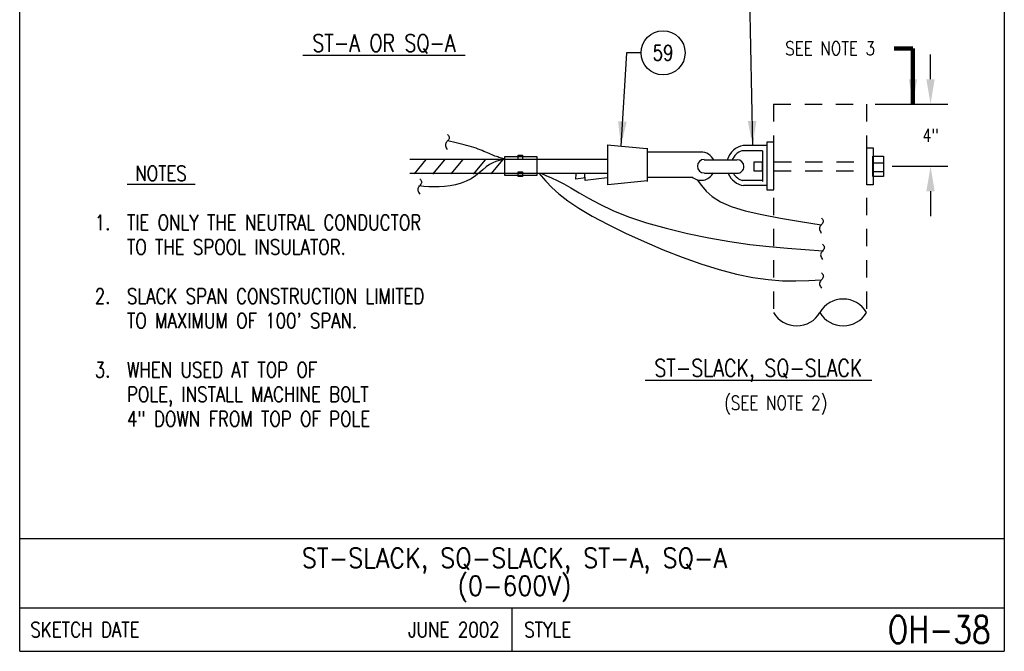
# Model space of a CAD drawing. Extents: x 0 to 7.1, y 0 to 9.85.
# Tile 1 of 2: x 0 to 7.1, y 0 to 4.56. Entities that reach past the tile are written whole.
import ezdxf
from ezdxf.enums import TextEntityAlignment as Align

# ---------------------------------------------------------------- set-up
doc = ezdxf.new("R2010")
doc.units = 0
doc.header["$MEASUREMENT"] = 0
doc.linetypes.add('HIDDEN2', pattern=[0.1875, 0.125, -0.0625])
doc.layers.add('E-DETL', color=2, linetype='CONTINUOUS')
doc.layers.add('E-DETL-TEXT', color=3, linetype='CONTINUOUS')
doc.styles.add('romans', font='ROMANS.SHX', dxfattribs={"width": 0.8})
doc.styles.get("Standard").update_dxf_attribs({"font": 'ROMANS.SHX', "width": 0.8, "height": 0.125})
doc.dimstyles.get("Standard").update_dxf_attribs({"dimtxt": 0.18, "dimasz": 0.18, "dimexe": 0.18, "dimexo": 0.0625, "dimgap": 0.09, "dimtad": 0, "dimtih": 1, "dimtoh": 1, "dimdec": 4, "dimzin": 0, "dimdsep": 46, "dimtxsty": 'Standard', "dimcen": 0.09, "dimadec": 0, "dimazin": 0, "dimtfac": 1, "dimtdec": 4, "dimtofl": 0, "dimtmove": 0, "dimatfit": 3, "dimfxl": 0, "dimtolj": 1, "dimtzin": 0, "dimarcsym": 0})

msp = doc.modelspace()

# ---------------------------------------------------------------- linework, layer by layer
at = {"layer": 'E-DETL'}
for p, q in [((0, 0), (0, 9.8484)), ((7.1036, 9.8484), (7.1036, 0)), ((2.8143, 3.5507), (4.24, 3.5507)), ((2.8476, 3.4448), (2.9336, 3.548)), ((2.9815, 3.4421), (3.0675, 3.5454)), ((3.1133, 3.4445), (3.1993, 3.5478)), ((3.2737, 3.4419), (3.3597, 3.5451)), ((3.402, 3.4443), (3.488, 3.5475)), ((2.8146, 3.4488), (4.2385, 3.4488)), ((4.0124, 3.4047), (4.0142, 3.4437)), ((4.0823, 3.4162), (4.0124, 3.4047)), ((4.0799, 3.3964), (4.0761, 3.4408)), ((4.2394, 3.4154), (4.0799, 3.3964)), ((0, 0.8125), (7.1036, 0.8125)), ((0, 0.3125), (7.1036, 0.3125)), ((3.5518, 0.3125), (3.5518, 0)), ((0, 0), (7.1036, 0))]:
    msp.add_line(p, q, dxfattribs=at)
at = {"layer": 'E-DETL', "linetype": 'HIDDEN2'}
for p, q in [((5.4385, 3.9463), (6.1088, 3.9463)), ((5.4385, 3.9463), (5.4385, 2.4443)), ((6.1088, 3.9463), (6.1088, 2.4443))]:
    msp.add_line(p, q, dxfattribs=at)
at = {"layer": 'E-DETL', "color": 4}
for p, q in [((4.2385, 3.6539), (4.5239, 3.6264)), ((4.2406, 3.6507), (4.2406, 3.3643)), ((4.5275, 3.6293), (4.5275, 3.3878)), ((5.3867, 3.6476), (5.2187, 3.6476)), ((4.5284, 3.6029), (4.9174, 3.6029)), ((5.3597, 3.6102), (5.211, 3.6102)), ((5.3597, 3.6102), (5.3597, 3.3898)), ((4.9389, 3.5461), (5.1728, 3.5461)), ((6.1627, 3.523), (6.2323, 3.523)), ((4.5275, 3.4207), (4.8513, 3.4207)), ((4.9407, 3.449), (5.1746, 3.449)), ((6.1655, 3.4609), (6.2323, 3.4609)), ((4.243, 3.3677), (4.5284, 3.3953)), ((5.3588, 3.3964), (5.2101, 3.3964)), ((5.3895, 3.3594), (5.2208, 3.3594))]:
    msp.add_line(p, q, dxfattribs=at)
at = {"layer": 'E-DETL', "color": 4, "linetype": 'HIDDEN2'}
for p, q in [((5.4425, 3.5296), (6.1064, 3.5296)), ((5.4416, 3.465), (6.1115, 3.465))]:
    msp.add_line(p, q, dxfattribs=at)
at = {"layer": 'E-DETL'}
for points in [[(3.0857, 3.7289), (3.0896, 3.7242), (3.0931, 3.7194), (3.096, 3.7146), (3.098, 3.7097), (3.0986, 3.7048), (3.0977, 3.6999), (3.0956, 3.6948), (3.0925, 3.6897), (3.0887, 3.6846), (3.0846, 3.6794), (3.0806, 3.6743), (3.0768, 3.669), (3.0738, 3.6636), (3.0717, 3.6579), (3.0709, 3.652), (3.0717, 3.6457), (3.0738, 3.6392), (3.0769, 3.6324), (3.0806, 3.6255), (3.0847, 3.6185)], [(3.5032, 3.5502), (3.4943, 3.5525), (3.4854, 3.5549), (3.4764, 3.5574), (3.4673, 3.56), (3.458, 3.5628), (3.4486, 3.5657), (3.4389, 3.5689), (3.429, 3.5724), (3.4188, 3.5762), (3.4083, 3.5804), (3.3973, 3.5849), (3.386, 3.5898), (3.3743, 3.595), (3.3621, 3.6004), (3.3493, 3.606), (3.336, 3.6117), (3.3221, 3.6174), (3.3075, 3.6231), (3.2923, 3.6287), (3.2764, 3.6341), (3.2598, 3.6394), (3.2425, 3.6446), (3.2245, 3.6495), (3.2061, 3.6543), (3.1872, 3.659), (3.1679, 3.6637), (3.1484, 3.6682), (3.1286, 3.6726), (3.1086, 3.6771), (3.0886, 3.6815)], [(3.5008, 3.5692), (3.732, 3.5692), (3.732, 3.4328), (3.5008, 3.4328), (3.5008, 3.5692)], [(3.596, 3.5796), (3.6282, 3.5796), (3.6282, 3.5464), (3.596, 3.5464), (3.596, 3.5796)], [(3.5035, 3.5467), (3.4809, 3.5434), (3.4582, 3.5391), (3.4355, 3.5329), (3.4126, 3.5238), (3.3895, 3.5109), (3.3661, 3.4936), (3.3418, 3.4731), (3.3158, 3.451), (3.2875, 3.4289), (3.2562, 3.4084), (3.2214, 3.3909), (3.1839, 3.3766), (3.1446, 3.3653), (3.1046, 3.357), (3.0648, 3.3517), (3.0261, 3.3492), (2.9883, 3.3491), (2.9513, 3.3506), (2.9148, 3.3533), (2.8785, 3.3566)], [(3.5957, 3.459), (3.6279, 3.459), (3.6279, 3.4258), (3.5957, 3.4258), (3.5957, 3.459)], [(3.7442, 3.4488), (3.7968, 3.3902), (3.8397, 3.3459), (3.8907, 3.2997), (3.9537, 3.2504), (4.033, 3.197), (4.131, 3.1391), (4.2452, 3.0781), (4.3712, 3.016), (4.505, 2.9548), (4.6424, 2.8964), (4.7798, 2.8427), (4.9149, 2.7948), (5.0461, 2.7536), (5.1717, 2.7203), (5.29, 2.6958), (5.3999, 2.6807), (5.5025, 2.6733), (5.5997, 2.6718), (5.6934, 2.6743), (5.7852, 2.6787)], [(3.7592, 3.4479), (3.797, 3.4323), (3.8363, 3.4153), (3.8783, 3.3957), (3.9246, 3.372), (3.9764, 3.343), (4.0354, 3.3078), (4.1039, 3.2676), (4.1844, 3.2242), (4.2794, 3.1792), (4.3913, 3.1344), (4.5213, 3.0914), (4.6652, 3.0512), (4.8173, 3.0146), (4.9721, 2.9825), (5.1239, 2.9558), (5.2685, 2.9349), (5.4062, 2.9191), (5.5387, 2.907), (5.6679, 2.8973), (5.7953, 2.8889)], [(2.8872, 3.4077), (2.8911, 3.4029), (2.8946, 3.3981), (2.8975, 3.3933), (2.8995, 3.3885), (2.9001, 3.3836), (2.8993, 3.3786), (2.8971, 3.3736), (2.894, 3.3685), (2.8902, 3.3633), (2.8861, 3.3582), (2.8821, 3.353), (2.8783, 3.3477), (2.8753, 3.3423), (2.8732, 3.3367), (2.8724, 3.3308), (2.8732, 3.3245), (2.8753, 3.3179), (2.8784, 3.3111), (2.8821, 3.3042), (2.8862, 3.2972)], [(4.8882, 3.4008), (4.9179, 3.3594), (4.9524, 3.3186), (4.9966, 3.2794), (5.0553, 3.2424), (5.1335, 3.2082), (5.2342, 3.1775), (5.3544, 3.1498), (5.4891, 3.1242), (5.6336, 3.1001), (5.7828, 3.0767)], [(5.784, 3.1261), (5.7879, 3.1213), (5.7914, 3.1165), (5.7943, 3.1117), (5.7963, 3.1069), (5.7969, 3.102), (5.7961, 3.097), (5.7939, 3.092), (5.7908, 3.0869), (5.787, 3.0817), (5.7829, 3.0766), (5.7789, 3.0714), (5.7751, 3.0661), (5.7721, 3.0607), (5.77, 3.0551), (5.7692, 3.0491), (5.77, 3.0429), (5.7721, 3.0363), (5.7752, 3.0295), (5.7789, 3.0226), (5.783, 3.0156)], [(5.7929, 2.9366), (5.7967, 2.9319), (5.8003, 2.9271), (5.8032, 2.9223), (5.8051, 2.9175), (5.8058, 2.9125), (5.8049, 2.9076), (5.8028, 2.9025), (5.7996, 2.8974), (5.7959, 2.8923), (5.7918, 2.8871), (5.7877, 2.882), (5.784, 2.8767), (5.7809, 2.8713), (5.7788, 2.8656), (5.7781, 2.8597), (5.7789, 2.8534), (5.7809, 2.8469), (5.784, 2.8401), (5.7878, 2.8332), (5.7919, 2.8262)], [(5.7856, 2.729), (5.7894, 2.7242), (5.793, 2.7195), (5.7959, 2.7147), (5.7978, 2.7098), (5.7985, 2.7049), (5.7976, 2.6999), (5.7954, 2.6949), (5.7923, 2.6898), (5.7886, 2.6847), (5.7845, 2.6795), (5.7804, 2.6743), (5.7767, 2.6691), (5.7736, 2.6636), (5.7715, 2.658), (5.7708, 2.6521), (5.7715, 2.6458), (5.7736, 2.6392), (5.7767, 2.6325), (5.7805, 2.6255), (5.7845, 2.6185)]]:
    msp.add_lwpolyline(points, dxfattribs=at)
at = {"layer": 'E-DETL', "color": 4}
for points in [[(5.4398, 3.6727), (5.3913, 3.6727), (5.3913, 3.3277), (5.4398, 3.3277), (5.4398, 3.6727)], [(6.1124, 3.632), (6.1572, 3.632), (6.1572, 3.3655), (6.1124, 3.3655), (6.1124, 3.632)], [(6.1559, 3.5724), (6.2313, 3.5724), (6.2313, 3.4243), (6.1559, 3.4243), (6.1559, 3.5724)], [(5.3602, 3.5293), (5.2962, 3.5293), (5.2962, 3.4652), (5.3602, 3.4652), (5.3602, 3.5293)]]:
    msp.add_lwpolyline(points, dxfattribs=at)
for centre, radius, start, end in [((5.246, 3.5037), 0.1465, 99.66907, 162.71107), ((4.9156, 3.4993), 0.1019, 24.68718, 90.3646), ((5.2445, 3.5039), 0.1114, 107.47988, 159.93001), ((4.9383, 3.499), 0.0489, 90, 180), ((4.9383, 3.499), 0.0489, 180, 269.99969), ((5.1758, 3.4969), 0.0489, 0, 90), ((5.1758, 3.4969), 0.0489, 269.99969, 359.9997), ((4.9156, 3.4993), 0.1019, 229.22737, 331.21942), ((5.246, 3.5037), 0.1465, 203.28267, 261.1828), ((5.2445, 3.5039), 0.1114, 210.64107, 255.70081)]:
    msp.add_arc(centre, radius, start, end, dxfattribs=at)
at = {"layer": 'E-DETL'}
for centre, start, end in [((5.9412, 2.3475), 30, 150), ((5.6061, 2.541), 210, 330), ((5.9412, 2.541), 210, 330)]:
    msp.add_arc(centre, 0.1935, start, end, dxfattribs=at)
at = {"layer": 'E-DETL-TEXT'}
for p, q in [((5.2638, 4.795), (5.2877, 3.6476)), ((4.3784, 4.3167), (4.3375, 3.6444)), ((4.4826, 4.3167), (4.3784, 4.3167)), ((6.5714, 4.126), (6.5714, 4.3057)), ((6.1713, 3.9463), (6.6964, 3.9463)), ((6.2938, 3.4984), (6.6964, 3.4984)), ((6.5714, 3.3187), (6.5714, 3.139))]:
    msp.add_line(p, q, dxfattribs=at)
msp.add_circle((4.6416, 4.3167), 0.159, dxfattribs=at)
for points in [[(6.5414, 4.126), (6.6013, 4.126), (6.5714, 3.9463)], [(4.3795, 3.8194), (4.3375, 3.6444), (4.3171, 3.8232)], [(5.3153, 3.8255), (5.2877, 3.6476), (5.2528, 3.8242)], [(6.5414, 3.3187), (6.6013, 3.3187), (6.5714, 3.4984)]]:
    msp.add_solid(points, dxfattribs=at)

# ---------------------------------------------------------------- texts
at = {"layer": 'E-DETL-TEXT', "style": 'romans', "width": 0.8}
for s, height, p in [('%%U ST-A OR SQ-A ', 0.125, (2.0436, 4.3246)), ('SEE NOTE 3', 0.1, (5.523, 4.2993)), ('%%U NOTES ', 0.10938, (0.7742, 3.3924)), ('TIE ONLY THE NEUTRAL CONDUCTOR', 0.109375, (0.7742, 3.0382)), ('TO THE SPOOL INSULATOR.', 0.109375, (0.7742, 2.8612)), ('SLACK SPAN CONSTRUCTION LIMITED', 0.109375, (0.7742, 2.507)), ("TO MAXIMUM OF 100' SPAN.", 0.109375, (0.7742, 2.3299)), ('WHEN USED AT TOP OF', 0.109375, (0.7742, 1.9757)), ('%%U ST-SLACK, SQ-SLACK ', 0.125, (4.5115, 1.9815)), ('POLE, INSTALL MACHINE BOLT', 0.109375, (0.7742, 1.7987)), ('(SEE NOTE 2)', 0.1, (5.0826, 1.7425)), ('4" DOWN FROM TOP OF POLE', 0.109375, (0.7742, 1.6216))]:
    msp.add_text(s, height=height, dxfattribs=at).set_placement(p)
msp.add_text('59', height=0.10938, dxfattribs=at).set_placement((4.6416, 4.3167), align=Align.MIDDLE)
for s, p in [('1.  ', (0.7742, 3.0382)), ('2.  ', (0.7742, 2.507)), ('3.  ', (0.7742, 1.9757))]:
    msp.add_text(s, height=0.10938, dxfattribs=at).set_placement(p, align=Align.RIGHT)
at = {"layer": 'E-DETL-TEXT', "style": 'romans', "width": 0.9}
for s, p in [('ST-SLACK, SQ-SLACK, ST-A, SQ-A', (3.5688, 0.6031)), ('(0-600V)', (3.5688, 0.4031))]:
    msp.add_text(s, height=0.14, dxfattribs=at).set_placement(p, align=Align.CENTER)
at = {"layer": 'E-DETL-TEXT', "style": 'romans', "width": 0.8}
for s, p in [('SKETCH DATE', (0.0773, 0.1563)), ('STYLE', (3.6406, 0.1563))]:
    msp.add_text(s, height=0.11, dxfattribs=at).set_placement(p, align=Align.MIDDLE_LEFT)
for s, height, p in [('JUNE 2002', 0.11, (3.463, 0.1563)), ('OH-38', 0.19685, (7.0055, 0.1563))]:
    msp.add_text(s, height=height, dxfattribs=at).set_placement(p, align=Align.MIDDLE_RIGHT)
at = {"layer": 'E-DETL-TEXT', "insert": (6.5714, 3.7223), "char_height": 0.09375, "attachment_point": 5, "style": 'romans'}
msp.add_mtext('\\A1;4"', dxfattribs=at)

# ---------------------------------------------------------------- leaders
at = {"layer": 'E-DETL-TEXT'}
msp.add_leader([(6.4446, 3.9463), (6.4446, 4.3492), (6.3099, 4.3492)], dimstyle='Standard', override={"dimtxt": 0.09375, "dimasz": 0.179688, "dimexe": 0.125, "dimdec": 0, "dimlunit": 4, "dimtxsty": 'romans', "dimclrd": 256, "dimclre": 256, "dimclrt": 256, "dimtdec": 0, "dimtix": 1, "dimlwd": 65535, "dimlwe": 65535}, dxfattribs=at)

doc.saveas('drawing.dxf')
